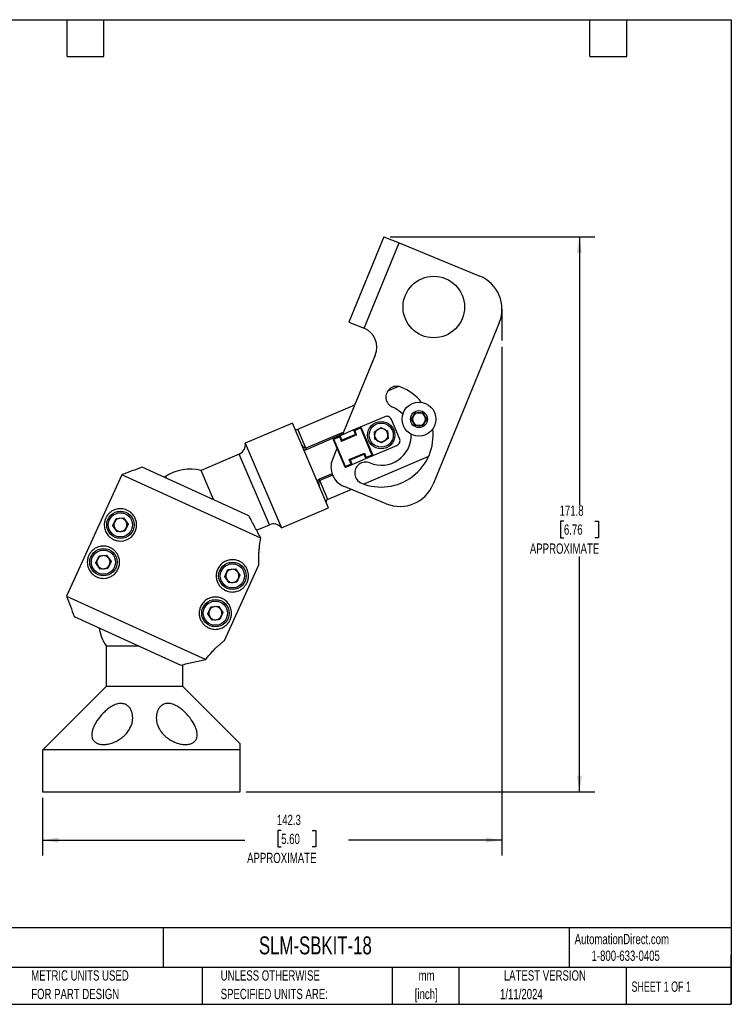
# Model space of a CAD drawing. Header units: millimetres. Extents: x 6 to 273, y 6 to 210.
# Tile 4 of 4: x 126 to 273, y 6 to 210. Entities that reach past the tile are written whole.
import ezdxf

# ---------------------------------------------------------------- set-up
doc = ezdxf.new("R2010")
doc.units = ezdxf.units.MM
doc.layers.add('DIMENSIONS', color=140, linetype='Continuous', lineweight=25)
doc.layers.add('TEXT', color=140, linetype='Continuous', lineweight=25)
doc.styles.add('SLDTEXTSTYLE0', font='TXT', dxfattribs={"width": 0.7})
doc.styles.add('SLDTEXTSTYLE1', font='TXT', dxfattribs={"width": 0.65})
doc.dimstyles.new('SLDDIMSTYLE0', dxfattribs={"dimtxt": 2.158008, "dimasz": 3.302, "dimexe": 0, "dimexo": 0.0625, "dimgap": 0.539502, "dimtad": 0, "dimtih": 1, "dimtoh": 1, "dimlfac": 1.5, "dimrnd": 1e-09, "dimzin": 12, "dimdsep": 46, "dimtxsty": 'SLDTEXTSTYLE0', "dimsah": 1, "dimcen": 0.09, "dimadec": 0, "dimazin": 3, "dimtfac": 1, "dimtofl": 0, "dimtmove": 0, "dimatfit": 3, "dimfxl": 0, "dimfrac": 2, "dimtolj": 1, "dimtzin": 12, "dimarcsym": 0})

# ---------------------------------------------------------------- blocks, each defined once
blk = doc.blocks.new('_D')
at = {"layer": 'DIMENSIONS'}
for p, q in [((225.69, 142.06), (225.69, 37.05)), ((130.79, 48.96), (130.79, 37.05)), ((180.1, 42.25), (179.38, 42.25)), ((179.38, 42.25), (179.38, 38.82)), ((186.52, 42.25), (187.24, 42.25)), ((187.24, 42.25), (187.24, 38.82)), ((130.79, 40.23), (172.59, 40.23)), ((179.38, 38.82), (180.1, 38.82)), ((187.24, 38.82), (186.52, 38.82)), ((225.69, 40.23), (194.03, 40.23))]:
    blk.add_line(p, q, dxfattribs=at)
for points in [[(130.79, 40.23), (134.09, 39.72), (134.09, 40.74)], [(225.69, 40.23), (222.39, 40.74), (222.39, 39.72)]]:
    blk.add_solid(points, dxfattribs=at)
at = {"layer": 'DIMENSIONS', "attachment_point": 1, "style": 'SLDTEXTSTYLE0'}
for s, insert, char_height in [('142.3', (179.21, 45.46), 2.117), ('5.60', (180.1, 41.55), 2.117), ('APPROXIMATE', (173.07, 37.63), 2.1167)]:
    blk.add_mtext(s, dxfattribs=dict(at, insert=insert, char_height=char_height))
blk = doc.blocks.new('_D_1')
at = {"layer": 'DIMENSIONS'}
for p, q in [((202.59, 164.77), (244.87, 164.77)), ((241.69, 164.77), (241.69, 109.38)), ((238.49, 106.08), (237.76, 106.08)), ((237.76, 106.08), (237.76, 102.65)), ((244.9, 106.08), (245.62, 106.08)), ((245.62, 106.08), (245.62, 102.65)), ((237.76, 102.65), (238.49, 102.65)), ((245.62, 102.65), (244.9, 102.65)), ((241.69, 50.23), (241.69, 98.74)), ((172.87, 50.23), (244.87, 50.23))]:
    blk.add_line(p, q, dxfattribs=at)
for points in [[(241.69, 164.77), (241.18, 161.47), (242.2, 161.47)], [(241.69, 50.23), (242.2, 53.53), (241.18, 53.53)]]:
    blk.add_solid(points, dxfattribs=at)
at = {"layer": 'DIMENSIONS', "attachment_point": 1, "style": 'SLDTEXTSTYLE0'}
for s, insert, char_height in [('171.8', (237.59, 109.29), 2.117), ('6.76', (238.49, 105.38), 2.117), ('APPROXIMATE', (231.46, 101.46), 2.1167)]:
    blk.add_mtext(s, dxfattribs=dict(at, insert=insert, char_height=char_height))

msp = doc.modelspace()

# ---------------------------------------------------------------- linework, layer by layer
for p, q in [((201.3235, 164.7675), (194.0915, 147.1437)), ((201.3235, 164.7675), (204.4519, 163.4838)), ((197.2199, 145.8599), (204.4519, 163.4838)), ((204.4519, 163.4838), (221.0967, 156.6536)), ((194.0915, 147.1437), (197.2199, 145.8599)), ((225.138, 146.9874), (211.4776, 113.6979)), ((199.5292, 140.3364), (192.7887, 123.9101)), ((202.1491, 132.9714), (204.2772, 133.8807)), ((183.5339, 125.0177), (195.3075, 130.0482)), ((207.0156, 127.1165), (207.7854, 128.4499)), ((207.7854, 128.4499), (209.325, 128.4499)), ((209.325, 128.4499), (210.0948, 127.1165)), ((182.4273, 126.3146), (172.6952, 122.1563)), ((189.8923, 108.8434), (182.4273, 126.3146)), ((201.4793, 127.6234), (196.3797, 125.4444)), ((204.565, 123.0953), (202.8684, 127.066)), ((207.7854, 125.7832), (207.0156, 127.1165)), ((210.0948, 127.1165), (209.325, 125.7832)), ((185.2025, 121.1126), (183.5339, 125.0177)), ((192.5211, 124.2396), (185.2025, 121.1126)), ((185.312, 120.8561), (192.6307, 123.9832)), ((195.0561, 124.8789), (192.2532, 123.6813)), ((192.9638, 124.3369), (192.5211, 124.2396)), ((192.6307, 123.9832), (192.5211, 124.2396)), ((192.6307, 123.9832), (192.8392, 124.0332)), ((192.6307, 123.9832), (192.6814, 123.8643)), ((196.3797, 125.4444), (195.0561, 124.8789)), ((195.0561, 124.8789), (195.2783, 124.7897)), ((195.0561, 124.8789), (195.4553, 123.9446)), ((195.2783, 124.7897), (196.4462, 125.2887)), ((195.6775, 123.8554), (195.2783, 124.7897)), ((196.4462, 125.2887), (196.3797, 125.4444)), ((196.6019, 125.3552), (196.4462, 125.2887)), ((196.4462, 125.2887), (198.8414, 119.683)), ((198.9971, 119.7495), (196.6019, 125.3552)), ((199.3555, 124.5263), (200.6715, 125.386)), ((199.4421, 122.9567), (199.3555, 124.5263)), ((200.6715, 125.386), (202.0741, 124.6763)), ((202.0741, 124.6763), (202.1607, 123.1067)), ((209.325, 125.7832), (207.7854, 125.7832)), ((172.6952, 122.1563), (180.1601, 104.6851)), ((190.9962, 122.9601), (190.8405, 122.8935)), ((190.8405, 122.8935), (193.2356, 117.2878)), ((192.2532, 123.6813), (190.9296, 123.1158)), ((190.9296, 123.1158), (190.9962, 122.9601)), ((190.9962, 122.9601), (192.164, 123.4591)), ((193.3914, 117.3543), (190.9962, 122.9601)), ((192.164, 123.4591), (192.2532, 123.6813)), ((192.164, 123.4591), (192.5632, 122.5248)), ((192.6524, 122.747), (192.2532, 123.6813)), ((195.6775, 123.8554), (192.5632, 122.5248)), ((192.5632, 122.5248), (192.6524, 122.747)), ((195.4553, 123.9446), (192.6524, 122.747)), ((195.4553, 123.9446), (195.6775, 123.8554)), ((200.8447, 122.247), (199.4421, 122.9567)), ((202.1607, 123.1067), (200.8447, 122.247)), ((171.4305, 119.9173), (163.5456, 116.5483)), ((177.6679, 105.319), (171.4305, 119.9173)), ((185.2025, 121.1126), (185.312, 120.8561)), ((191.6215, 121.0657), (190.6902, 118.7961)), ((194.16, 118.7876), (197.2743, 120.1183)), ((194.3823, 118.6984), (197.1851, 119.896)), ((197.2743, 120.1183), (197.1851, 119.896)), ((197.1851, 119.896), (197.5843, 118.9617)), ((197.2743, 120.1183), (197.6735, 119.184)), ((198.9079, 119.5273), (204.0076, 121.7062)), ((194.5592, 117.8533), (194.16, 118.7876)), ((194.3823, 118.6984), (194.16, 118.7876)), ((194.7815, 117.7641), (194.3823, 118.6984)), ((194.7815, 117.7641), (197.5843, 118.9617)), ((210.5408, 119.4357), (197.1615, 113.7191)), ((197.5843, 118.9617), (198.9079, 119.5273)), ((197.5843, 118.9617), (197.6735, 119.184)), ((198.8414, 119.683), (197.6735, 119.184)), ((198.8414, 119.683), (198.9971, 119.7495)), ((198.9079, 119.5273), (198.8414, 119.683)), ((173.4342, 107.1741), (151.397, 117.2062)), ((166.1302, 110.4991), (163.5456, 116.5483)), ((190.5956, 115.835), (187.9419, 114.7011)), ((193.2356, 117.2878), (193.3914, 117.3543)), ((194.5592, 117.8533), (193.3914, 117.3543)), ((193.3914, 117.3543), (193.4579, 117.1986)), ((193.4579, 117.1986), (194.7815, 117.7641)), ((194.7815, 117.7641), (194.5592, 117.8533)), ((147.1847, 115.6353), (135.7839, 90.5916)), ((175.9174, 102.5551), (147.1847, 115.6353)), ((156.0522, 115.2129), (155.9411, 115.1376)), ((156.119, 115.0566), (156.0522, 115.2129)), ((156.1939, 115.3057), (156.3441, 114.9541)), ((188.0515, 114.4447), (187.9419, 114.7011)), ((190.6936, 115.5736), (188.0515, 114.4447)), ((189.72, 110.5395), (188.0515, 114.4447)), ((194.5895, 112.6201), (189.72, 110.5395)), ((201.8114, 109.6566), (192.9995, 113.2726)), ((180.1601, 104.6851), (189.8923, 108.8434)), ((145.342, 105.1451), (145.9933, 106.5757)), ((145.9933, 106.5757), (147.5579, 106.727)), ((147.5579, 106.727), (148.4712, 105.4476)), ((146.2553, 103.8657), (145.342, 105.1451)), ((147.82, 104.017), (146.2553, 103.8657)), ((148.4712, 105.4476), (147.82, 104.017)), ((175.0253, 104.1899), (177.6679, 105.319)), ((141.834, 97.4393), (142.4853, 98.87)), ((142.4853, 98.87), (144.05, 99.0213)), ((144.05, 99.0213), (144.9633, 97.7419)), ((144.9633, 97.7419), (144.312, 96.3112)), ((142.7474, 96.1599), (141.834, 97.4393)), ((144.312, 96.3112), (142.7474, 96.1599)), ((168.3836, 81.4412), (175.4929, 97.0581)), ((168.4593, 94.6212), (169.1105, 96.0519)), ((169.1105, 96.0519), (170.6752, 96.2032)), ((170.6752, 96.2032), (171.5885, 94.9238)), ((169.3726, 93.3419), (168.4593, 94.6212)), ((170.9372, 93.4931), (169.3726, 93.3419)), ((171.5885, 94.9238), (170.9372, 93.4931)), ((135.7839, 90.5916), (164.5166, 77.5114)), ((164.9513, 86.9155), (165.6026, 88.3461)), ((165.6026, 88.3461), (167.1672, 88.4974)), ((167.1672, 88.4974), (168.0806, 87.218)), ((137.3652, 86.3832), (159.4024, 76.351)), ((165.8647, 85.6361), (164.9513, 86.9155)), ((167.4293, 85.7874), (165.8647, 85.6361)), ((168.0806, 87.218), (167.4293, 85.7874)), ((143.94, 80.3436), (143.94, 71.9236)), ((143.94, 80.3436), (150.6321, 80.3436)), ((159.815, 71.9236), (159.815, 76.4473)), ((143.94, 71.9236), (130.8802, 58.8638)), ((159.815, 71.9236), (143.94, 71.9236)), ((171.6048, 60.1338), (159.815, 71.9236)), ((130.7928, 58.8638), (130.7928, 50.2278)), ((171.6048, 58.8638), (130.7928, 58.8638)), ((171.6048, 50.2278), (171.6048, 58.8638)), ((130.7928, 50.2278), (171.6048, 50.2278))]:
    msp.add_line(p, q)
for centre, radius in [((211.6061, 150.2523), 6.35), ((208.5552, 127.1165), 3.5), ((208.5552, 127.1165), 1.75), ((200.7581, 123.8165), 2.8333), ((200.7581, 123.8165), 2.5), ((146.9066, 105.2964), 2.8333), ((146.9066, 105.2964), 2.5), ((143.3987, 97.5906), 2.8333), ((143.3987, 97.5906), 2.5), ((170.0239, 94.7725), 2.8333), ((170.0239, 94.7725), 2.5), ((166.5159, 87.0668), 2.8333), ((166.5159, 87.0668), 2.5)]:
    msp.add_circle(centre, radius)
for centre, radius, start, end in [((218.2842, 149.7999), 7.4083, 337.689163, 67.689163), ((195.6128, 141.9435), 4.2333, 337.689163, 67.689163), ((203.9723, 131.6493), 2.2521, 67.689163, 247.689163), ((200.7581, 123.8165), 10.7188, 39.107223, 67.689163), ((200.7581, 123.8165), 6.2145, 44.224436, 67.689163), ((208.5552, 127.1165), 1.3333, 90, 150), ((208.5552, 127.1165), 1.3333, 30, 90), ((201.8952, 126.6502), 1.0583, 23.135653, 113.135653), ((208.5552, 127.1165), 1.3333, 150, 210), ((208.5552, 127.1165), 1.3333, 210, 270), ((208.5552, 127.1165), 1.3333, 270, 330), ((208.5552, 127.1165), 1.3333, 330, 30), ((196.4462, 125.2887), 0.1693, 23.135653, 113.135653), ((200.7581, 123.8165), 10.7188, 247.689163, 6.772913), ((200.7581, 123.8165), 6.2145, 247.689163, 1.6557), ((200.7581, 123.8165), 1.3613, 123.15762, 183.15762), ((200.7581, 123.8165), 1.3613, 63.15762, 123.15762), ((200.7581, 123.8165), 1.3613, 3.15762, 63.15762), ((170.5988, 121.8637), 2.1167, 293.135653, 7.946885), ((190.9962, 122.9601), 0.1693, 113.135653, 203.135653), ((200.7581, 123.8165), 1.3613, 183.15762, 243.15762), ((200.7581, 123.8165), 1.3613, 243.15762, 303.15762), ((200.7581, 123.8165), 1.3613, 303.15762, 3.15762), ((203.5918, 122.6794), 1.0583, 293.135653, 23.135653), ((194.6066, 117.189), 4.2333, 157.689163, 247.689163), ((197.5439, 115.9837), 2.2521, 67.689163, 247.689163), ((198.8414, 119.683), 0.1693, 293.135653, 23.135653), ((161.3259, 107.3116), 9.4996, 76.487449, 122.699922), ((193.3914, 117.3543), 0.1693, 203.135653, 293.135653), ((156.1228, 115.2596), 0.0847, 213.465911, 13.316055), ((204.6238, 116.5103), 7.4083, 247.689163, 337.689163), ((146.9066, 105.2964), 1.3613, 155.523228, 215.523228), ((146.9066, 105.2964), 1.3613, 95.523228, 155.523228), ((146.9066, 105.2964), 1.3613, 35.523228, 95.523228), ((146.9066, 105.2964), 1.3613, 335.523228, 35.523228), ((146.9066, 105.2964), 1.3613, 215.523228, 275.523228), ((146.9066, 105.2964), 1.3613, 275.523228, 335.523228), ((178.4996, 103.3725), 2.1167, 38.324422, 113.135653), ((143.3987, 97.5906), 1.3613, 155.523228, 215.523228), ((143.3987, 97.5906), 1.3613, 95.523228, 155.523228), ((143.3987, 97.5906), 1.3613, 35.523228, 95.523228), ((143.3987, 97.5906), 1.3613, 335.523228, 35.523228), ((143.3987, 97.5906), 1.3613, 215.523228, 275.523228), ((143.3987, 97.5906), 1.3613, 275.523228, 335.523228), ((170.0239, 94.7725), 1.3613, 95.523228, 155.523228), ((170.0239, 94.7725), 1.3613, 35.523228, 95.523228), ((170.0239, 94.7725), 1.3613, 335.523228, 35.523228), ((170.0239, 94.7725), 1.3613, 155.523228, 215.523228), ((170.0239, 94.7725), 1.3613, 215.523228, 275.523228), ((170.0239, 94.7725), 1.3613, 275.523228, 335.523228), ((166.5159, 87.0668), 1.3613, 155.523228, 215.523228), ((166.5159, 87.0668), 1.3613, 95.523228, 155.523228), ((166.5159, 87.0668), 1.3613, 35.523228, 95.523228), ((166.5159, 87.0668), 1.3613, 335.523228, 35.523228), ((166.5159, 87.0668), 1.3613, 215.523228, 275.523228), ((166.5159, 87.0668), 1.3613, 275.523228, 335.523228), ((151.8775, 85.5634), 9.5, 189.19166, 213.329318)]:
    msp.add_arc(centre, radius, start, end)
for points, knots in [([(182.941, 125.1126), (182.9555, 125.0785), (182.9804, 125.0492), (183.0504, 125.0004), (183.0951, 124.9815), (183.201, 124.9592), (183.2626, 124.9559), (183.3964, 124.9707), (183.4662, 124.9888), (183.5339, 125.0177)], [0, 0, 0, 0, 0.25, 0.25, 0.5, 0.5, 0.75, 0.75, 1, 1, 1, 1]), ([(185.2025, 121.1126), (185.1719, 121.0995), (185.1383, 121.0973), (185.0745, 121.1063), (185.0436, 121.117), (184.9571, 121.1565), (184.9049, 121.1932), (184.7604, 121.3102), (184.6765, 121.4008), (184.5222, 121.5896), (184.4527, 121.6883), (184.3278, 121.8915), (184.2728, 121.9954), (184.2271, 122.1024)], [0, 0, 0, 0, 0.0625, 0.0625, 0.125, 0.125, 0.25, 0.25, 0.5, 0.5, 0.75, 0.75, 1, 1, 1, 1]), ([(184.7659, 120.8415), (184.7987, 120.8303), (184.9055, 120.7938), (185.0998, 120.7884), (185.2469, 120.8353), (185.312, 120.8561)], [0, 0, 0, 0, 0.198601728, 0.644915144, 1, 1, 1, 1]), ([(187.9419, 114.7011), (187.8747, 114.6634), (187.7407, 114.5884), (187.611, 114.4434), (187.5695, 114.3466), (187.5552, 114.3132)], [0, 0, 0, 0, 0.397655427, 0.792434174, 1, 1, 1, 1]), ([(188.0925, 113.0557), (188.0468, 113.1626), (188.0097, 113.2741), (187.9493, 113.5048), (187.926, 113.6234), (187.8962, 113.8651), (187.8887, 113.9888), (187.9041, 114.1742), (187.9136, 114.237), (187.945, 114.3272), (187.9585, 114.3565), (187.996, 114.4086), (188.021, 114.4316), (188.0515, 114.4447)], [0, 0, 0, 0, 0.25, 0.25, 0.5, 0.5, 0.75, 0.75, 0.875, 0.875, 0.9375, 0.9375, 1, 1, 1, 1]), ([(189.72, 110.5395), (189.6526, 110.5107), (189.5909, 110.4724), (189.4889, 110.3872), (189.4484, 110.3404), (189.3907, 110.248), (189.3734, 110.2027), (189.3601, 110.1178), (189.3642, 110.0795), (189.3787, 110.0455)], [0, 0, 0, 0, 0.25, 0.25, 0.5, 0.5, 0.75, 0.75, 1, 1, 1, 1]), ([(149.9387, 103.9117), (149.8756, 103.7735), (149.8039, 103.6413), (149.6429, 103.3867), (149.5544, 103.2661), (149.366, 103.0415), (149.2656, 102.9369), (149.0532, 102.7421), (148.9401, 102.6514), (148.594, 102.4078), (148.3535, 102.2817), (147.8592, 102.0911), (147.6142, 102.03), (147.1352, 101.9621), (146.8988, 101.9556), (146.4534, 101.9864), (146.2425, 102.0233), (145.8423, 102.1307), (145.6526, 102.2019), (145.303, 102.3677), (145.1417, 102.4627), (144.8431, 102.6721), (144.7059, 102.7866), (144.4537, 103.0324), (144.3395, 103.1633), (144.034, 103.5715), (143.877, 103.8656), (143.7076, 104.3445), (143.6623, 104.5108), (143.5969, 104.8616), (143.5772, 105.0435), (143.5721, 105.3358), (143.5745, 105.4366), (143.5902, 105.6486), (143.6036, 105.7608), (143.6455, 105.9967), (143.674, 106.1213), (143.734, 106.3212), (143.7566, 106.3889), (143.808, 106.5272), (143.8368, 106.5975), (143.8986, 106.7346), (143.9322, 106.8029), (144.002, 106.9334), (144.0378, 106.9951), (144.1473, 107.1716), (144.2235, 107.2779), (144.3742, 107.4673), (144.45, 107.552), (144.5999, 107.705), (144.6745, 107.774), (144.8994, 107.9649), (145.0515, 108.0715), (145.358, 108.2535), (145.5127, 108.329), (145.828, 108.4549), (145.9885, 108.5052), (146.3166, 108.5814), (146.4846, 108.6073), (146.9976, 108.646), (147.3467, 108.6206), (147.8787, 108.49), (148.0573, 108.4309), (148.4159, 108.2749), (148.5921, 108.1795), (148.9352, 107.9494), (149.102, 107.8147), (149.3409, 107.5763), (149.4185, 107.4907), (149.5658, 107.3097), (149.6359, 107.2139), (149.7677, 107.011), (149.8295, 106.9039), (149.9432, 106.6771), (149.9952, 106.5569), (150.0852, 106.3087), (150.1235, 106.1802), (150.1851, 105.914), (150.2084, 105.7751), (150.2371, 105.4932), (150.2426, 105.3505), (150.2348, 105.0614), (150.2213, 104.9142), (150.1504, 104.4734), (150.0649, 104.188), (149.9387, 103.9117)], [0, 0, 0, 0, 0.015625, 0.015625, 0.03125, 0.03125, 0.046875, 0.046875, 0.0625, 0.0625, 0.09375, 0.09375, 0.125, 0.125, 0.15625, 0.15625, 0.1875, 0.1875, 0.21875, 0.21875, 0.25, 0.25, 0.28125, 0.28125, 0.3125, 0.3125, 0.375, 0.375, 0.40625, 0.40625, 0.4375, 0.4375, 0.453125, 0.453125, 0.46875, 0.46875, 0.484375, 0.484375, 0.4921875, 0.4921875, 0.5, 0.5, 0.5078125, 0.5078125, 0.515625, 0.515625, 0.53125, 0.53125, 0.546875, 0.546875, 0.5625, 0.5625, 0.59375, 0.59375, 0.625, 0.625, 0.65625, 0.65625, 0.6875, 0.6875, 0.75, 0.75, 0.78125, 0.78125, 0.8125, 0.8125, 0.84375, 0.84375, 0.859375, 0.859375, 0.875, 0.875, 0.890625, 0.890625, 0.90625, 0.90625, 0.921875, 0.921875, 0.9375, 0.9375, 0.953125, 0.953125, 0.96875, 0.96875, 1, 1, 1, 1]), ([(175.9174, 102.5551), (175.5015, 103.3096), (175.085, 104.0713), (174.2554, 105.6101), (173.8421, 106.3871), (173.4342, 107.1741)], [0, 0, 0, 0, 0.5, 0.5, 1, 1, 1, 1]), ([(175.4929, 97.0581), (175.4891, 97.1657), (175.4812, 97.3835), (175.4744, 97.8602), (175.4731, 98.0454), (175.4753, 98.454), (175.4788, 98.6784), (175.4904, 99.0435), (175.4953, 99.1699), (175.5078, 99.4324), (175.5154, 99.5688), (175.5428, 99.9879), (175.5672, 100.2804), (175.6325, 100.8899), (175.6734, 101.2069), (175.7775, 101.8652), (175.8409, 102.2072), (175.9174, 102.5551)], [0, 0, 0, 0, 0.25, 0.25, 0.375, 0.375, 0.5, 0.5, 0.5625, 0.5625, 0.625, 0.625, 0.75, 0.75, 0.875, 0.875, 1, 1, 1, 1]), ([(146.4308, 96.2059), (146.3677, 96.0677), (146.296, 95.9355), (146.1349, 95.681), (146.0464, 95.5603), (145.858, 95.3358), (145.7576, 95.2311), (145.5452, 95.0363), (145.4322, 94.9456), (145.0861, 94.7021), (144.8455, 94.576), (144.3512, 94.3853), (144.1063, 94.3243), (143.6272, 94.2563), (143.3908, 94.2498), (142.9455, 94.2807), (142.7345, 94.3175), (142.3343, 94.425), (142.1446, 94.4961), (141.7951, 94.6619), (141.6338, 94.7569), (141.3352, 94.9664), (141.1979, 95.0808), (140.9458, 95.3267), (140.8315, 95.4575), (140.5261, 95.8658), (140.369, 96.1598), (140.1997, 96.6387), (140.1543, 96.805), (140.089, 97.1558), (140.0692, 97.3378), (140.0641, 97.6301), (140.0666, 97.7308), (140.0823, 97.9428), (140.0957, 98.0551), (140.1375, 98.2909), (140.166, 98.4156), (140.226, 98.6154), (140.2486, 98.6832), (140.3, 98.8214), (140.3289, 98.8918), (140.3906, 99.0288), (140.4243, 99.0971), (140.4941, 99.2277), (140.5299, 99.2894), (140.6393, 99.4658), (140.7155, 99.5721), (140.8663, 99.7615), (140.9421, 99.8462), (141.092, 99.9993), (141.1666, 100.0682), (141.3915, 100.2591), (141.5435, 100.3657), (141.85, 100.5477), (142.0048, 100.6233), (142.3201, 100.7492), (142.4806, 100.7994), (142.8086, 100.8756), (142.9767, 100.9015), (143.4896, 100.9403), (143.8388, 100.9149), (144.3707, 100.7843), (144.5494, 100.7251), (144.9079, 100.5691), (145.0842, 100.4738), (145.4272, 100.2436), (145.5941, 100.1089), (145.8329, 99.8705), (145.9106, 99.7849), (146.0578, 99.6039), (146.1279, 99.5081), (146.2597, 99.3052), (146.3215, 99.1981), (146.4352, 98.9714), (146.4873, 98.8511), (146.5773, 98.603), (146.6156, 98.4745), (146.6771, 98.2082), (146.7005, 98.0694), (146.7292, 97.7875), (146.7347, 97.6447), (146.7269, 97.3557), (146.7134, 97.2084), (146.6425, 96.7677), (146.557, 96.4822), (146.4308, 96.2059)], [0, 0, 0, 0, 0.015625, 0.015625, 0.03125, 0.03125, 0.046875, 0.046875, 0.0625, 0.0625, 0.09375, 0.09375, 0.125, 0.125, 0.15625, 0.15625, 0.1875, 0.1875, 0.21875, 0.21875, 0.25, 0.25, 0.28125, 0.28125, 0.3125, 0.3125, 0.375, 0.375, 0.40625, 0.40625, 0.4375, 0.4375, 0.453125, 0.453125, 0.46875, 0.46875, 0.484375, 0.484375, 0.4921875, 0.4921875, 0.5, 0.5, 0.5078125, 0.5078125, 0.515625, 0.515625, 0.53125, 0.53125, 0.546875, 0.546875, 0.5625, 0.5625, 0.59375, 0.59375, 0.625, 0.625, 0.65625, 0.65625, 0.6875, 0.6875, 0.75, 0.75, 0.78125, 0.78125, 0.8125, 0.8125, 0.84375, 0.84375, 0.859375, 0.859375, 0.875, 0.875, 0.890625, 0.890625, 0.90625, 0.90625, 0.921875, 0.921875, 0.9375, 0.9375, 0.953125, 0.953125, 0.96875, 0.96875, 1, 1, 1, 1]), ([(173.0599, 93.3964), (173.0284, 93.3268), (172.9945, 93.2585), (172.9246, 93.1286), (172.8886, 93.0668), (172.8148, 92.9485), (172.7771, 92.8923), (172.7025, 92.7875), (172.6652, 92.7383), (172.5533, 92.5983), (172.4781, 92.5143), (172.3277, 92.3611), (172.2528, 92.292), (172.0268, 92.1008), (171.8755, 91.9951), (171.5698, 91.814), (171.415, 91.7385), (171.0985, 91.6126), (170.9365, 91.5621), (170.6065, 91.4861), (170.4394, 91.4608), (169.9311, 91.4232), (169.5827, 91.4481), (169.0468, 91.5803), (168.8663, 91.6406), (168.5115, 91.7957), (168.3361, 91.8906), (168.0785, 92.0638), (167.9936, 92.1266), (167.8262, 92.2639), (167.7439, 92.3383), (167.5063, 92.5764), (167.3588, 92.7558), (167.1605, 93.0617), (167.098, 93.1705), (166.9843, 93.3984), (166.9332, 93.5171), (166.7991, 93.8886), (166.7352, 94.1599), (166.6931, 94.5805), (166.6877, 94.7234), (166.6962, 95.0152), (166.7101, 95.1623), (166.7575, 95.4533), (166.7909, 95.5981), (166.8784, 95.8859), (166.9324, 96.0278), (167.0572, 96.2997), (167.1285, 96.4309), (167.2888, 96.6837), (167.3783, 96.8057), (167.6627, 97.1437), (167.8764, 97.3377), (168.3416, 97.6642), (168.5826, 97.7897), (168.9518, 97.9315), (169.0765, 97.9709), (169.3215, 98.0335), (169.4427, 98.057), (169.682, 98.0905), (169.8002, 98.1004), (170.0335, 98.1079), (170.149, 98.1054), (170.4847, 98.0815), (170.6958, 98.044), (171.0954, 97.9357), (171.285, 97.8642), (171.6349, 97.6971), (171.7956, 97.6018), (172.2405, 97.2884), (172.4879, 97.0433), (172.7948, 96.6332), (172.886, 96.4894), (173.0444, 96.1924), (173.112, 96.0387), (173.2245, 95.7191), (173.2694, 95.5533), (173.3339, 95.2041), (173.3538, 95.0199), (173.3583, 94.7264), (173.3557, 94.6254), (173.3396, 94.4137), (173.3261, 94.3025), (173.2834, 94.0647), (173.2548, 93.9407), (173.1741, 93.6739), (173.123, 93.5356), (173.0599, 93.3964)], [0, 0, 0, 0, 0.0078125, 0.0078125, 0.015625, 0.015625, 0.0234375, 0.0234375, 0.03125, 0.03125, 0.046875, 0.046875, 0.0625, 0.0625, 0.09375, 0.09375, 0.125, 0.125, 0.15625, 0.15625, 0.1875, 0.1875, 0.25, 0.25, 0.28125, 0.28125, 0.3125, 0.3125, 0.328125, 0.328125, 0.34375, 0.34375, 0.375, 0.375, 0.390625, 0.390625, 0.40625, 0.40625, 0.4375, 0.4375, 0.453125, 0.453125, 0.46875, 0.46875, 0.484375, 0.484375, 0.5, 0.5, 0.515625, 0.515625, 0.53125, 0.53125, 0.5625, 0.5625, 0.59375, 0.59375, 0.609375, 0.609375, 0.625, 0.625, 0.640625, 0.640625, 0.65625, 0.65625, 0.6875, 0.6875, 0.71875, 0.71875, 0.75, 0.75, 0.8125, 0.8125, 0.84375, 0.84375, 0.875, 0.875, 0.90625, 0.90625, 0.9375, 0.9375, 0.953125, 0.953125, 0.96875, 0.96875, 0.984375, 0.984375, 1, 1, 1, 1]), ([(169.552, 85.6906), (169.5204, 85.621), (169.4865, 85.5528), (169.4166, 85.4228), (169.3807, 85.361), (169.3068, 85.2427), (169.2691, 85.1865), (169.1945, 85.0817), (169.1573, 85.0326), (169.0454, 84.8925), (168.9702, 84.8086), (168.8198, 84.6553), (168.7449, 84.5863), (168.5189, 84.395), (168.3675, 84.2893), (168.0619, 84.1083), (167.907, 84.0328), (167.5906, 83.9068), (167.4285, 83.8563), (167.0985, 83.7804), (166.9315, 83.7551), (166.4231, 83.7174), (166.0747, 83.7423), (165.5388, 83.8745), (165.3584, 83.9349), (165.0036, 84.09), (164.8282, 84.1849), (164.5706, 84.358), (164.4856, 84.4209), (164.3183, 84.5581), (164.2359, 84.6326), (163.9983, 84.8706), (163.8508, 85.05), (163.6526, 85.3559), (163.59, 85.4648), (163.4764, 85.6926), (163.4252, 85.8114), (163.2912, 86.1829), (163.2273, 86.4541), (163.1852, 86.8747), (163.1798, 87.0177), (163.1883, 87.3095), (163.2022, 87.4565), (163.2495, 87.7475), (163.283, 87.8923), (163.3705, 88.1802), (163.4244, 88.3221), (163.5493, 88.5939), (163.6206, 88.7251), (163.7808, 88.9779), (163.8704, 89.0999), (164.1547, 89.4379), (164.3684, 89.6319), (164.8337, 89.9584), (165.0747, 90.0839), (165.4438, 90.2257), (165.5685, 90.2651), (165.8136, 90.3277), (165.9347, 90.3512), (166.1741, 90.3847), (166.2923, 90.3946), (166.5256, 90.4021), (166.6411, 90.3996), (166.9767, 90.3757), (167.1879, 90.3382), (167.5875, 90.2299), (167.7771, 90.1584), (168.127, 89.9913), (168.2877, 89.8961), (168.7325, 89.5826), (168.98, 89.3375), (169.2869, 88.9275), (169.3781, 88.7836), (169.5364, 88.4866), (169.6041, 88.3329), (169.7165, 88.0133), (169.7614, 87.8475), (169.826, 87.4983), (169.8458, 87.3142), (169.8504, 87.0206), (169.8477, 86.9197), (169.8316, 86.7079), (169.8182, 86.5968), (169.7755, 86.3589), (169.7468, 86.235), (169.6661, 85.9681), (169.6151, 85.8299), (169.552, 85.6906)], [0, 0, 0, 0, 0.0078125, 0.0078125, 0.015625, 0.015625, 0.0234375, 0.0234375, 0.03125, 0.03125, 0.046875, 0.046875, 0.0625, 0.0625, 0.09375, 0.09375, 0.125, 0.125, 0.15625, 0.15625, 0.1875, 0.1875, 0.25, 0.25, 0.28125, 0.28125, 0.3125, 0.3125, 0.328125, 0.328125, 0.34375, 0.34375, 0.375, 0.375, 0.390625, 0.390625, 0.40625, 0.40625, 0.4375, 0.4375, 0.453125, 0.453125, 0.46875, 0.46875, 0.484375, 0.484375, 0.5, 0.5, 0.515625, 0.515625, 0.53125, 0.53125, 0.5625, 0.5625, 0.59375, 0.59375, 0.609375, 0.609375, 0.625, 0.625, 0.640625, 0.640625, 0.65625, 0.65625, 0.6875, 0.6875, 0.71875, 0.71875, 0.75, 0.75, 0.8125, 0.8125, 0.84375, 0.84375, 0.875, 0.875, 0.90625, 0.90625, 0.9375, 0.9375, 0.953125, 0.953125, 0.96875, 0.96875, 0.984375, 0.984375, 1, 1, 1, 1]), ([(164.5166, 77.5114), (164.942, 78.0852), (165.3723, 78.5898), (166.001, 79.2681), (166.2091, 79.4821), (166.6059, 79.8759), (166.7951, 80.0564), (167.1518, 80.3874), (167.3193, 80.538), (167.5509, 80.7418), (167.6249, 80.8062), (167.7635, 80.9255), (167.8283, 80.9808), (168.13, 81.2359), (168.2997, 81.3733), (168.3836, 81.4412)], [0, 0, 0, 0, 0.25, 0.25, 0.375, 0.375, 0.5, 0.5, 0.625, 0.625, 0.6875, 0.6875, 0.75, 0.75, 1, 1, 1, 1]), ([(159.4024, 76.351), (160.2638, 76.5602), (161.1212, 76.7587), (162.8265, 77.1435), (163.6744, 77.3296), (164.5166, 77.5114)], [0, 0, 0, 0, 0.5, 0.5, 1, 1, 1, 1]), ([(141.5698, 64.0365), (141.6928, 64.2739), (141.8321, 64.5123), (142.1414, 64.9896), (142.3123, 65.2297), (142.6796, 65.7019), (142.8764, 65.9349), (143.2984, 66.3933), (143.5235, 66.6188), (144.009, 67.0591), (144.2639, 67.2689), (144.6688, 67.5617), (144.8076, 67.6556), (145.0948, 67.8342), (145.2434, 67.9189), (145.544, 68.0723), (145.6968, 68.1415), (146.0088, 68.2618), (146.1696, 68.3131), (146.4877, 68.3901), (146.6457, 68.4164), (146.9596, 68.4416), (147.1147, 68.4401), (147.4088, 68.4098), (147.5497, 68.3811), (147.8189, 68.2986), (147.9434, 68.246), (148.2913, 68.0606), (148.4909, 67.8987), (148.7397, 67.6285), (148.8148, 67.5335), (148.9513, 67.3354), (149.0129, 67.2318), (149.1762, 66.9159), (149.2579, 66.6977), (149.3776, 66.2507), (149.4154, 66.0219), (149.4504, 65.5557), (149.4473, 65.3167), (149.378, 64.6037), (149.2547, 64.1312), (148.8442, 63.1903), (148.5645, 62.7389), (148.017, 62.0905), (147.8114, 61.8784), (147.365, 61.4786), (147.1229, 61.2891), (146.7268, 61.0218), (146.5885, 60.9352), (146.3055, 60.7715), (146.1602, 60.694), (145.7124, 60.4754), (145.3948, 60.3472), (144.9132, 60.1947), (144.7512, 60.1502), (144.4239, 60.0747), (144.2595, 60.044), (143.9377, 59.9984), (143.779, 59.9833), (143.4664, 59.9686), (143.3113, 59.9693), (142.8691, 59.995), (142.6001, 60.0429), (142.1113, 60.1983), (141.9019, 60.3027), (141.6361, 60.4928), (141.555, 60.5624), (141.4108, 60.7099), (141.3475, 60.7877), (141.2367, 60.9511), (141.1891, 61.0367), (141.1087, 61.2151), (141.0758, 61.3085), (140.9987, 61.5961), (140.9761, 61.7965), (140.979, 62.2134), (141.0048, 62.4309), (141.1471, 63.1012), (141.3238, 63.5615), (141.5698, 64.0365)], [0, 0, 0, 0, 0.03125, 0.03125, 0.0625, 0.0625, 0.09375, 0.09375, 0.125, 0.125, 0.15625, 0.15625, 0.171875, 0.171875, 0.1875, 0.1875, 0.203125, 0.203125, 0.21875, 0.21875, 0.234375, 0.234375, 0.25, 0.25, 0.265625, 0.265625, 0.28125, 0.28125, 0.3125, 0.3125, 0.328125, 0.328125, 0.34375, 0.34375, 0.375, 0.375, 0.40625, 0.40625, 0.4375, 0.4375, 0.5, 0.5, 0.5625, 0.5625, 0.59375, 0.59375, 0.625, 0.625, 0.640625, 0.640625, 0.65625, 0.65625, 0.6875, 0.6875, 0.703125, 0.703125, 0.71875, 0.71875, 0.734375, 0.734375, 0.75, 0.75, 0.78125, 0.78125, 0.8125, 0.8125, 0.828125, 0.828125, 0.84375, 0.84375, 0.859375, 0.859375, 0.875, 0.875, 0.90625, 0.90625, 0.9375, 0.9375, 1, 1, 1, 1]), ([(162.1919, 64.0235), (162.3144, 63.7858), (162.4203, 63.5493), (162.5929, 63.0865), (162.6599, 62.8604), (162.752, 62.4182), (162.7771, 62.2021), (162.7779, 61.7803), (162.7533, 61.5793), (162.6747, 61.2949), (162.6415, 61.2029), (162.5596, 61.0247), (162.5106, 60.9381), (162.3398, 60.6916), (162.1955, 60.545), (161.9244, 60.3552), (161.8255, 60.2975), (161.6127, 60.1956), (161.4984, 60.151), (161.2529, 60.0754), (161.121, 60.0444), (160.8477, 59.9986), (160.7054, 59.9834), (160.4091, 59.9686), (160.2536, 59.9692), (159.9388, 59.9864), (159.7798, 60.0028), (159.459, 60.0504), (159.2972, 60.0817), (158.9707, 60.159), (158.8063, 60.2051), (158.3251, 60.3604), (158.0134, 60.488), (157.4136, 60.7844), (157.1343, 60.9487), (156.6106, 61.3053), (156.3646, 61.4995), (155.9204, 61.9013), (155.7201, 62.11), (155.358, 62.5424), (155.1955, 62.7679), (154.9148, 63.222), (154.7955, 63.4516), (154.5956, 63.9159), (154.5151, 64.1507), (154.3921, 64.6259), (154.3502, 64.8659), (154.3069, 65.3391), (154.3049, 65.5739), (154.342, 66.0392), (154.381, 66.2701), (154.5059, 66.7241), (154.5904, 66.943), (154.7557, 67.2554), (154.8173, 67.3568), (154.9552, 67.5531), (155.0321, 67.6484), (155.285, 67.9172), (155.4819, 68.0738), (155.8369, 68.2574), (155.9636, 68.3087), (156.2316, 68.3871), (156.3752, 68.4145), (156.6725, 68.4412), (156.8246, 68.4406), (157.1354, 68.4125), (157.2958, 68.3846), (157.6147, 68.3044), (157.7719, 68.2529), (158.0829, 68.1308), (158.2377, 68.0596), (158.6893, 67.8261), (158.9726, 67.6452), (159.3796, 67.3488), (159.5119, 67.2458), (159.7669, 67.0361), (159.8901, 66.929), (160.2488, 66.6018), (160.4734, 66.3761), (160.8977, 65.9129), (161.0956, 65.6771), (161.6413, 64.9715), (161.9469, 64.4988), (162.1919, 64.0235)], [0, 0, 0, 0, 0.03125, 0.03125, 0.0625, 0.0625, 0.09375, 0.09375, 0.125, 0.125, 0.140625, 0.140625, 0.15625, 0.15625, 0.1875, 0.1875, 0.203125, 0.203125, 0.21875, 0.21875, 0.234375, 0.234375, 0.25, 0.25, 0.265625, 0.265625, 0.28125, 0.28125, 0.296875, 0.296875, 0.3125, 0.3125, 0.34375, 0.34375, 0.375, 0.375, 0.40625, 0.40625, 0.4375, 0.4375, 0.46875, 0.46875, 0.5, 0.5, 0.53125, 0.53125, 0.5625, 0.5625, 0.59375, 0.59375, 0.625, 0.625, 0.65625, 0.65625, 0.671875, 0.671875, 0.6875, 0.6875, 0.71875, 0.71875, 0.734375, 0.734375, 0.75, 0.75, 0.765625, 0.765625, 0.78125, 0.78125, 0.796875, 0.796875, 0.8125, 0.8125, 0.84375, 0.84375, 0.859375, 0.859375, 0.875, 0.875, 0.90625, 0.90625, 0.9375, 0.9375, 1, 1, 1, 1]), ([(171.6048, 58.8638), (171.6048, 59.0561), (171.6048, 59.442), (171.6048, 59.8447), (171.6048, 60.0971), (171.6048, 60.1128), (171.6048, 60.12)], [0, 0, 0, 0, 0.25693478, 0.51535842, 0.77945201, 1, 1, 1, 1])]:
    msp.add_open_spline(points, degree=3, knots=knots)
for points in [[(151.397, 117.2062), (149.9927, 116.683), (148.5887, 116.1593), (147.1847, 115.6353)], [(135.7839, 90.5916), (136.3107, 89.1886), (136.8377, 87.7858), (137.3652, 86.3832)]]:
    msp.add_open_spline(points, degree=3)
at = {"layer": 'DIMENSIONS'}
msp.add_line((225.6926, 149.7999), (225.6926, 143.326), dxfattribs=at)
at = {"layer": 'TEXT'}
for p, q in [((6.35, 209.55), (273.05, 209.55)), ((135.89, 201.93), (135.89, 209.55)), ((143.51, 201.93), (143.51, 209.55)), ((243.84, 201.93), (243.84, 209.55)), ((251.46, 201.93), (251.46, 209.55)), ((273.05, 209.55), (273.05, 6.35)), ((135.89, 201.93), (143.51, 201.93)), ((243.84, 201.93), (251.46, 201.93)), ((273.05, 22.1261), (6.35, 22.1261)), ((155.7589, 22.1261), (155.7589, 13.97)), ((239.5754, 22.1261), (239.5754, 13.97)), ((273.05, 6.35), (273.05, 16.51)), ((273.05, 13.97), (6.35, 13.97)), ((163.7802, 13.97), (163.7802, 6.35)), ((203.0243, 13.97), (203.0243, 6.35)), ((216.8121, 13.97), (216.8121, 6.35)), ((251.3487, 13.97), (251.3487, 6.35)), ((6.35, 6.35), (273.05, 6.35))]:
    msp.add_line(p, q, dxfattribs=at)

# ---------------------------------------------------------------- texts
at = {"color": 179, "linetype": 'Continuous', "lineweight": 18, "char_height": 2.116667, "attachment_point": 1, "style": 'SLDTEXTSTYLE0'}
for s, insert in [('AutomationDirect.com', (240.695, 20.8765)), ('1-800-633-0405', (244.1916, 17.437))]:
    msp.add_mtext(s, dxfattribs=dict(at, insert=insert))
at = {"layer": 'TEXT'}
for s, insert, char_height, attachment_point, style in [('SLM-SBKIT-18', (175.5018, 20.3644), 3.704167, 1, 'SLDTEXTSTYLE0'), ('METRIC UNITS USED', (128.4784, 13.364), 2.116667, 1, 'SLDTEXTSTYLE0'), ('UNLESS OTHERWISE', (167.6079, 13.364), 2.116667, 1, 'SLDTEXTSTYLE0'), ('mm', (210.1304, 13.3613), 2.11667, 2, 'SLDTEXTSTYLE0'), ('LATEST VERSION', (234.5521, 13.364), 2.116667, 2, 'SLDTEXTSTYLE0'), ('SHEET 1 OF 1', (252.4413, 11.0515), 2.116667, 1, 'SLDTEXTSTYLE1'), ('FOR PART DESIGN', (128.4784, 9.5418), 2.116667, 1, 'SLDTEXTSTYLE0'), ('SPECIFIED UNITS ARE:', (167.6079, 9.5418), 2.116667, 1, 'SLDTEXTSTYLE0'), ('[inch]', (210.0466, 9.5391), 2.11667, 2, 'SLDTEXTSTYLE0'), ('1/11/2024', (229.7015, 9.5275), 2.11667, 2, 'SLDTEXTSTYLE0')]:
    msp.add_mtext(s, dxfattribs=dict(at, insert=insert, char_height=char_height, attachment_point=attachment_point, style=style))

# ---------------------------------------------------------------- dimensions: what is measured, and where the dimension line sits
at = {"layer": 'DIMENSIONS'}
dim = msp.add_linear_dim(base=(241.6926, 50.2278), p1=(201.3235, 164.7675), p2=(171.6048, 50.2278), angle=90, text='<>\\PAPPROXIMATE', dimstyle='SLDDIMSTYLE0', dxfattribs=at)
dim.commit()
dim.dimension.update_dxf_attribs({"geometry": '_D_1', "text_midpoint": (241.6926, 104.0595), "dimtype": 160})
dim = msp.add_linear_dim(base=(130.7928, 40.2277), p1=(225.6926, 143.326), p2=(130.7928, 50.2278), text='<>\\PAPPROXIMATE', dimstyle='SLDDIMSTYLE0', dxfattribs=at)
dim.commit()
dim.dimension.update_dxf_attribs({"geometry": '_D', "text_midpoint": (183.3093, 40.2277), "dimtype": 160})

doc.saveas('drawing.dxf')
